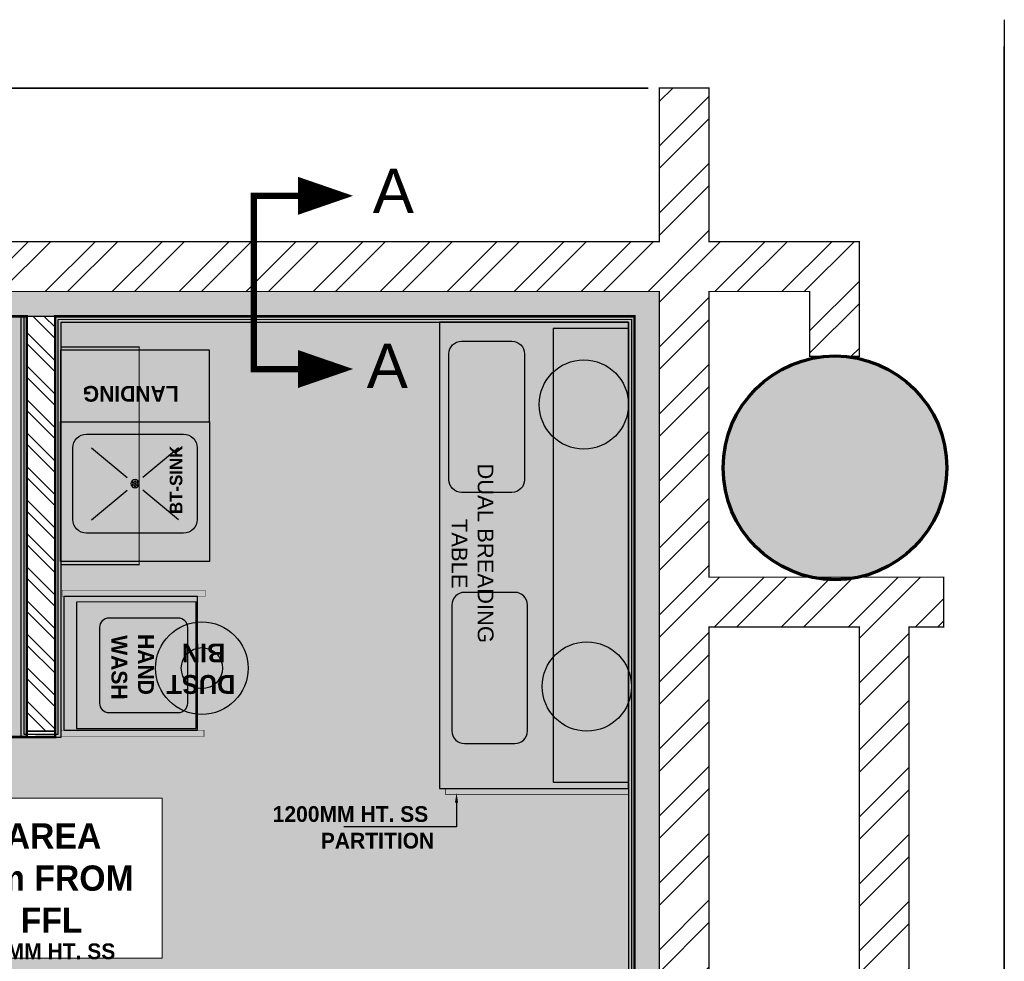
# Model space of a CAD drawing. Header units: millimetres. Extents: x -115221 to 194496, y -122556 to 375476.
# Tile 148 of 169: x 106011 to 109972, y 60108 to 63895. Entities that reach past the tile are written whole.
import ezdxf

# ---------------------------------------------------------------- set-up
doc = ezdxf.new("R2010")
doc.units = ezdxf.units.MM
doc.linetypes.add('L1-1 08-30-2012$0$HIDDENX2', pattern=[0.75, 0.5, -0.25])
for name, color, linetype, lineweight in [('FLOORING LAYER', 22, 'Continuous', 13), ('PLU - Waterproofing', 1, 'Continuous', 0), ('RAISED FLOOR LAYOUT', 1, 'Continuous', 0)]:
    doc.layers.add(name, color=color, linetype=linetype, lineweight=lineweight)
doc.layers.add('FUR R0', color=8, linetype='Continuous')
doc.layers.add('WWDS FURNITURE LAYOUT', color=8, linetype='Continuous')
doc.styles.add('har', font='GOTHICB.TTF')
doc.styles.get("Standard").update_dxf_attribs({"font": 'arial.ttf'})
doc.styles.add('style1', font='swissc.ttf')

# ---------------------------------------------------------------- blocks, each defined once
blk = doc.blocks.new('NIA_Break Line w Scale - 1-100-V2-F_B-14 PLAN')
at = {"layer": 'FUR R0'}
for p, q in [((12408.31044657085, 266.6666666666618), (6305.521041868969, 266.6666666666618)), ((6305.521041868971, 266.6666666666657), (12300.00000000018, 266.6666666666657))]:
    blk.add_line(p, q, dxfattribs=at)
blk = doc.blocks.new('NIA_Break Line w Scale - 1-100-21789561-F_B-14 PLAN')
at = {"layer": 'FUR R0'}
for p, q in [((4844.478958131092, 266.6666666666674), (497.818806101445, 266.6666666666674)), ((497.8188061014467, 266.6666666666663), (4844.478958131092, 266.6666666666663))]:
    blk.add_line(p, q, dxfattribs=at)
blk = doc.blocks.new('C-032')
at = {"layer": 'FUR R0'}
for p, q in [((0, -6.000000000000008), (40.25, -6.000000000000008)), ((0, -43.62499999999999), (0, -6.000000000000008)), ((40.25, -6.000000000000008), (40.25, -43.62499999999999)), ((0, -11.40625), (40.25, -11.40625)), ((1.0625, -11.40625), (1.0625, -38.625)), ((1.0625, -12.46875000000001), (19.0625, -12.46875)), ((1.162499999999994, -30.46875), (1.1625, -12.46875000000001)), ((3.662499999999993, -30.46875), (3.6625, -12.46875000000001)), ((4.762499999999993, -30.46875), (4.762500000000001, -12.46875000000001)), ((7.262499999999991, -30.46875), (7.262500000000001, -12.46875000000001)), ((8.362499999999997, -30.46875), (8.362500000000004, -12.46875000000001)), ((10.86249999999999, -30.46875), (10.8625, -12.46875000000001)), ((11.9625, -30.46875), (11.9625, -12.46875000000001)), ((14.4625, -30.46875000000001), (14.4625, -12.46875000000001)), ((15.5625, -12.46875), (15.56250000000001, -30.46875)), ((18.0625, -12.46875), (18.06250000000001, -30.46875)), ((19.06250000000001, -11.40625), (19.06250000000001, -38.62500000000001)), ((20.125, -11.40625), (20.125, -43.62499999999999)), ((21.1875, -11.40625), (21.1875, -38.62500000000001)), ((21.1875, -12.46875000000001), (39.1875, -12.46875000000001)), ((21.2875, -30.46875), (21.2875, -12.46875000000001)), ((23.7875, -30.46875), (23.7875, -12.46875000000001)), ((24.8875, -30.46875), (24.8875, -12.46875000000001)), ((27.3875, -30.46875), (27.3875, -12.46875000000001)), ((28.4875, -30.46875), (28.48750000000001, -12.46875000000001)), ((30.9875, -30.46875), (30.98750000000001, -12.46875000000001)), ((32.08750000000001, -30.46875), (32.08750000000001, -12.46875000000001)), ((34.58750000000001, -30.46875000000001), (34.58750000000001, -12.46875000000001)), ((35.6875, -12.46875000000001), (35.6875, -30.46875)), ((38.1875, -12.46875000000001), (38.1875, -30.46875)), ((39.1875, -11.40625), (39.1875, -38.62500000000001)), ((1.0625, -30.46875), (19.06250000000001, -30.46875)), ((21.1875, -30.46875000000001), (39.1875, -30.46875)), ((1.0625, -38.625), (0, -39.625)), ((40.25, -39.62500000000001), (0, -39.625)), ((19.06250000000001, -38.62500000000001), (1.0625, -38.625)), ((19.06250000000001, -38.62500000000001), (20.125, -39.62500000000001)), ((21.1875, -38.62500000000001), (20.125, -39.62500000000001)), ((39.1875, -38.62500000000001), (21.1875, -38.62500000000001)), ((39.1875, -38.62500000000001), (40.25, -39.62500000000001)), ((40.25, -41.625), (0, -41.625)), ((40.25, -43.62499999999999), (0, -43.62499999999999))]:
    blk.add_line(p, q, dxfattribs=at)
for centre, radius in [((7.75, -15.5), 0.75), ((7.75, -15.5), 0.5), ((27.875, -15.5), 0.75), ((27.875, -15.5), 0.5)]:
    blk.add_circle(centre, radius, dxfattribs=at)
blk = doc.blocks.new('combiovnn')
at = {"layer": 'FUR R0'}
for p, q in [((-1737139.272054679, -984280.8967331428, 5.9643741e-09), (-1737142.873055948, -984256.2916263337, 5.9643741e-09)), ((-1737149.497390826, -984293.5951453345, 5.9643741e-09), (-1737149.497390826, -984287.4036057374, 5.9643741e-09)), ((-1737143.613770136, -984287.4036057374, 5.9643741e-09), (-1737149.497390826, -984287.4036057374, 5.9643741e-09))]:
    blk.add_line(p, q, dxfattribs=at)
at = {"layer": 'FUR R0', "elevation": 5.9643509e-09}
for points in [[(-1737177.070666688, -984293.5951453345), (-1737177.070666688, -984255.274024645), (-1737143.613770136, -984255.274024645), (-1737143.613770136, -984293.5951453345)], [(-1737143.613770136, -984282.1186149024), (-1737143.613770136, -984256.2916263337), (-1737142.873055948, -984256.2916263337), (-1737142.873055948, -984282.1186149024)]]:
    blk.add_lwpolyline(points, close=True, dxfattribs=at)
at = {"layer": 'FUR R0'}
blk.add_arc((-1737142.688695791, -984276.7447549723, 5.9643741e-09), 5.377021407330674, 268.0351335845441, 309.4507855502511, dxfattribs=at)
blk = doc.blocks.new('EWEDD')
at = {"layer": 'FUR R0'}
blk.add_lwpolyline([(30951.07894710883, -7543.347735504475), (30906.06298927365, -7519.395394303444), (30844.98311191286, -7634.189690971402), (30889.9988070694, -7658.141892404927)], close=True, dxfattribs=at)
at = {"layer": 'FUR R0', "elevation": 6.204794e-10}
blk.add_lwpolyline([(30872.36631839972, -7601.885701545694), (30883.87821613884, -7580.250275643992), (30918.50913669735, -7598.676888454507), (30906.99723895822, -7620.312314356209)], close=True, dxfattribs=at)
at = {"layer": 'FUR R0', "xscale": -0.9748464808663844, "yscale": 0.9748464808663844, "zscale": 0.9748464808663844, "rotation": 61.98320180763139}
for p in [(30907.14086901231, -7524.401755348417), (30897.91108661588, -7541.748180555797)]:
    blk.add_blockref('C-032', p, dxfattribs=at)
at = {"layer": 'FUR R0', "rotation": 331.9832018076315}
blk.add_blockref('combiovnn', (2026803.942557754, 45302.84256321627, -5.9643809e-09), dxfattribs=at)
blk = doc.blocks.new('r ewewew')
at = {"layer": 'FUR R0'}
for points in [[(999360.2820893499, -586370.5402299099), (999286.2820727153, -586370.5402584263), (999286.2820905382, -586400.5401679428), (999360.2821071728, -586400.5401394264)], [(999359.2823407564, -586370.5626519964), (999287.2820743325, -586370.5431584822), (999287.2820743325, -586382.4832968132), (999359.2823407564, -586382.5027903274)]]:
    blk.add_lwpolyline(points, close=True, dxfattribs=at)
at = {"layer": 'FUR R0', "elevation": -9.075081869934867e-08}
blk.add_lwpolyline([(999331.1683038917, -586398.5806665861), (999351.1682435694, -586398.5806547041, 0.4142135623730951), (999353.168236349, -586396.5806595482), (999353.1682315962, -586388.5806836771, 0.4142135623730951), (999351.1682364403, -586386.5806908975), (999331.1682967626, -586386.5807027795, 0.4142135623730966), (999329.168303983, -586388.5806979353), (999329.1683087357, -586396.5806738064, 0.4142135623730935)], format="xyb", close=True, dxfattribs=at)
at = {"layer": 'FUR R0'}
blk.add_lwpolyline([(999311.2820161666, -586399.0456691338), (999291.2820764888, -586399.0456572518, -0.4142135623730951), (999289.2820837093, -586397.045662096), (999289.282088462, -586389.0456862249, -0.4142135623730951), (999291.282083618, -586387.0456934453), (999311.2820232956, -586387.0457053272, -0.4142135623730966), (999313.2820160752, -586389.0457004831), (999313.2820113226, -586397.0456763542, -0.4142135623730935)], format="xyb", close=True, dxfattribs=at)
for centre in [(999299.3324898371, -586377.6203690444), (999344.1178156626, -586377.1553678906, -9.075081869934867e-08)]:
    blk.add_circle(centre, 7.086592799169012, dxfattribs=at)
for s, p in [('DUAL BREADING', (999308.6830150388, -586394.4760153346)), ('TABLE', (999317.4935539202, -586398.6426820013))]:
    blk.add_text(s, height=2.5, dxfattribs=at).set_placement(p)
blk = doc.blocks.new('rewrwe')
for p, q in [((1795758.721343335, -49933.50642831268), (1795902.518092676, -50053.02029009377)), ((1796108.333395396, -49933.50642831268), (1795964.536646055, -50053.02029009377)), ((1795758.721343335, -50223.53415187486), (1795902.518092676, -50104.02029009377)), ((1796108.333395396, -50223.53415187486), (1795964.536646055, -50104.02029009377))]:
    blk.add_line(p, q)
for points in [[(1796233.589739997, -50328.32415310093), (1796233.589739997, -49765.9872415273), (1795633.500001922, -49765.98724152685), (1795633.50000192, -50328.3241531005)], [(1795633.50000192, -50328.3241531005), (1796233.500001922, -50328.32415310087), (1796233.500001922, -50617.3651490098), (1795633.50000192, -50617.36514900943)]]:
    blk.add_lwpolyline(points, close=True)
blk.add_lwpolyline([(1796183.589739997, -50223.87977292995), (1796183.589739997, -49934.70677985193, 0.4142135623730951), (1796129.145359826, -49880.2623996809), (1795737.944382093, -49880.26239968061, 0.4142135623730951), (1795683.500001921, -49934.70677985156), (1795683.500001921, -50223.87977292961, 0.4142135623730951), (1795737.944382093, -50278.32415310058), (1796129.145359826, -50278.32415310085, 0.4142135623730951)], format="xyb", close=True)
for centre, radius in [((1795933.54487096, -50079.29327639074), 16.5510915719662), ((1795925.008158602, -50073.85558688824), 2.453309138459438), ((1795925.228012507, -50083.56579143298), 2.453309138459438), ((1795933.307515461, -50068.81008554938), 2.453309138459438), ((1795933.527369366, -50078.52029009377), 2.453309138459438), ((1795941.826726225, -50073.47478875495), 2.453309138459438), ((1795942.04658013, -50083.1849932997), 2.453309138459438), ((1795933.74722327, -50088.23049463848), 2.453309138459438)]:
    blk.add_circle(centre, radius)
blk = doc.blocks.new('FUR R0')
at = {"layer": 'WWDS FURNITURE LAYOUT'}
h = blk.add_hatch(dxfattribs=at)
h.set_pattern_fill('ANSI32', color=8, scale=20, angle=180)
h.set_pattern_definition([(225, (1670971.060043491, 2824817.446781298), (134.7038418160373, -134.7038418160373), []), (225, (1670881.257443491, 2824817.446781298), (134.7038418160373, -134.7038418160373), [])])
h.paths.add_polyline_path([(-4.656612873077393e-10, -649.8646199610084), (-604.9748915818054, -649.8646199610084), (-604.9748915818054, 2849.78904190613), (-3852.478246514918, 2849.78904190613), (-3852.478246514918, 3049.924421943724), (-604.9748915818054, 3049.789041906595), (-604.9748915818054, 3668.045591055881), (-404.9748915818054, 3668.045591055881), (-404.9867280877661, 3049.924421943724), (200.0183985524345, 3049.924421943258), (200.0183985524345, 2588.668447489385), (0.01839855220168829, 2588.6768343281), (0.01839855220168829, 2849.78904190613), (-404.9748915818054, 2849.78904190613), (-404.9748915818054, 1700.659285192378), (538.8005011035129, 1700.659285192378), (538.8005011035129, 1500.659285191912), (399.9999999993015, 1500.659285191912), (400.0251084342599, 0.1353800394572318), (199.9999999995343, 0.1353800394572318), (200.0000000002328, 1500.659285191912), (-404.9748915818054, 1500.659285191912), (-404.9748915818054, -450.0000011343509), (-4.656612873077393e-10, -450.0000011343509)])
h = blk.add_hatch(color=8, dxfattribs=at)
h.dxf.hatch_style = 1
h.paths.add_polyline_path([(50.02511279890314, -750.0000012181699), (50.02511279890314, -649.8646200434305), (-604.9748915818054, -650.0000011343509), (-604.9748915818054, 2849.78904190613), (-7299.981601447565, 2849.78904190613), (-7299.981601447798, 1626.859528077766), (-7199.981601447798, 1626.859528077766), (-7199.981601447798, 2749.78904190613), (-704.9119692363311, 2749.78904190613), (-704.6975605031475, -749.999987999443)])
at = {"layer": 'WWDS FURNITURE LAYOUT', "ltscale": 50}
h = blk.add_hatch(dxfattribs=at)
h.set_pattern_fill('ANSI32', color=8, scale=10, angle=90)
h.set_pattern_definition([(135, (2822649.37315716, -1653302.872804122), (-67.35192090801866, -67.35192090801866), []), (135, (2822649.37315716, -1653257.971504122), (-67.35192090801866, -67.35192090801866), [])])
h.paths.add_polyline_path([(-3148.95670449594, 1081.717518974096), (-3148.956112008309, 2749.78904190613), (-3035.174869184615, 2749.78904190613), (-3035.175461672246, 1081.717518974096)])
at = {"layer": 'WWDS FURNITURE LAYOUT'}
h = blk.add_hatch(color=8, dxfattribs=at)
h.dxf.hatch_style = 1
edge = h.paths.add_edge_path()
edge.add_arc((102.0471205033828, 2140.377717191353), 450.0000000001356, 0, 360)
at = {"layer": 'WWDS FURNITURE LAYOUT', "ltscale": 50}
h = blk.add_hatch(color=8, dxfattribs=at)
h.dxf.hatch_style = 1
h.paths.add_polyline_path([(-1464.767098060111, 851.230267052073), (-1464.770652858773, 825.8969339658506), (-728.7966507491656, 825.7680674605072), (-728.7930959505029, 851.1014005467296)])
at = {"layer": 'WWDS FURNITURE LAYOUT', "color": 8}
for points, const_width in [([(-4.656612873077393e-10, -649.8646199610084), (-604.9748915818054, -649.8646199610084), (-604.9748915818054, 2849.78904190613), (-3852.478246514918, 2849.78904190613), (-3852.478246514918, 3049.924421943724), (-604.9748915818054, 3049.789041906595), (-604.9748915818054, 3668.045591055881), (-404.9748915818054, 3668.045591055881), (-404.9867280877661, 3049.924421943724), (200.0183985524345, 3049.924421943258), (200.0183985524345, 2588.668447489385), (0.01839855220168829, 2588.6768343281), (0.01839855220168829, 2849.78904190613), (-404.9748915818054, 2849.78904190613), (-404.9748915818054, 1700.659285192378), (538.8005011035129, 1700.659285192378), (538.8005011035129, 1500.659285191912), (399.9999999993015, 1500.659285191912), (400.0251084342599, 0.1353800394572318), (199.9999999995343, 0.1353800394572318), (200.0000000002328, 1500.659285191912), (-404.9748915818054, 1500.659285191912), (-404.9748915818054, -450.0000011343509), (-4.656612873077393e-10, -450.0000011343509)], 5), ([(50.02511279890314, -750.0000012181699), (50.02511279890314, -649.8646200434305), (-604.9748915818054, -650.0000011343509), (-604.9748915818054, 2849.78904190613), (-7299.981601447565, 2849.78904190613), (-7299.981601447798, 1626.859528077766), (-7199.981601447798, 1626.859528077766), (-7199.981601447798, 2749.78904190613), (-704.9119692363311, 2749.78904190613), (-704.6975605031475, -749.999987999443)], 2), ([(-3148.95670449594, 1081.717518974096), (-3148.956112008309, 2749.78904190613), (-3035.174869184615, 2749.78904190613), (-3035.175461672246, 1081.717518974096)], 5.066666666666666)]:
    blk.add_lwpolyline(points, close=True, dxfattribs=dict(at, const_width=const_width))
for points in [[(-3172.956112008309, 2749.78904190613), (-3172.956112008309, 1057.717527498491), (-3011.175461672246, 1057.717470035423), (-3011.175461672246, 2725.790512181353), (-728.9105078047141, 2725.933394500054), (-728.6960902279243, -773.9999877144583), (50.02511267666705, -773.9999973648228)], [(-3160.956112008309, 2749.78904190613), (-3160.956112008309, 1069.717523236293), (-3023.175461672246, 1069.71747429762), (-3023.175461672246, 2737.789777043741), (-716.9112429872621, 2737.934129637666), (-716.6968253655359, -761.9999878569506), (50.02511269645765, -761.9999974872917)], [(-3148.956112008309, 2749.78904190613), (-3148.956112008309, 1081.717518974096), (-3035.175461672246, 1081.717478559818), (-3035.175461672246, 2749.78904190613), (-704.91197816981, 2749.934864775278), (-704.6975605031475, -749.999987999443), (50.02511279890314, -749.9999969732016)], [(-1420.581885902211, 793.6526821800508), (-1420.581885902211, 696.5312360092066), (-1874.583079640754, 696.5312360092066)]]:
    blk.add_lwpolyline(points, dxfattribs=at)
at = {"layer": 'WWDS FURNITURE LAYOUT', "color": 8, "linetype": 'L1-1 08-30-2012$0$HIDDENX2', "lineweight": 30, "const_width": 5.066666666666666}
blk.add_lwpolyline([(-2697.39493183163, 2626.323544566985), (-2697.39493183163, 1750.9003224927), (-3011.174869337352, 1750.9003224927), (-3011.174869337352, 2626.323544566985)], close=True, dxfattribs=at)
at = {"layer": 'WWDS FURNITURE LAYOUT', "color": 8, "ltscale": 10, "const_width": 1.583333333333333}
for points in [[(-3006.961808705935, 1623.382276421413), (-3006.965363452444, 1648.715609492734), (-2432.181431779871, 1648.796273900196), (-2432.177877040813, 1623.462940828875)], [(-3011.179016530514, 1085.050852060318), (-3011.175461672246, 1059.717518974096), (-2436.391529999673, 1059.798163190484), (-2436.395084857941, 1085.131496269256)]]:
    blk.add_lwpolyline(points, close=True, dxfattribs=at)
at = {"layer": 'WWDS FURNITURE LAYOUT', "color": 8}
for points in [[(-3000.487764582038, 1623.383194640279), (-3000.412226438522, 1085.051184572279), (-2462.080216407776, 1085.126722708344), (-2462.155754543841, 1623.458732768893)], [(-2949.81808552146, 1600.829605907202), (-2949.746601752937, 1091.391608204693), (-2468.414419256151, 1091.459148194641), (-2468.485903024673, 1600.897145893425)]]:
    blk.add_lwpolyline(points, close=True, dxfattribs=at)
blk.add_lwpolyline([(-2540.043271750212, 1536.167568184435), (-2818.709400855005, 1536.128466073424, 0.4142135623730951), (-2856.703953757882, 1498.123248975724), (-2856.661296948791, 1194.124092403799, 0.4142135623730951), (-2818.65607983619, 1156.129539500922), (-2539.989950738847, 1156.168641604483, 0.4142135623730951), (-2501.995397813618, 1194.173858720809), (-2502.038054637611, 1498.173015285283, 0.4142135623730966)], format="xyb", close=True, dxfattribs=at)
at = {"layer": 'WWDS FURNITURE LAYOUT', "color": 8, "ltscale": 50, "const_width": 3}
blk.add_lwpolyline([(-1464.767098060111, 851.230267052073), (-1464.770652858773, 825.8969339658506), (-728.7966507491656, 825.7680674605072), (-728.7930959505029, 851.1014005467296)], close=True, dxfattribs=at)
at = {"layer": 'WWDS FURNITURE LAYOUT', "color": 8, "lineweight": 70}
blk.add_circle((102.0471205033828, 2140.377717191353), 450.0000000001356, dxfattribs=at)
at = {"layer": 'WWDS FURNITURE LAYOUT', "color": 8}
for radius in [186.1763475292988, 82.74504334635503]:
    blk.add_circle((-2445.111171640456, 1334.733074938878), radius, dxfattribs=at)
blk.add_solid([(-1426.915219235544, 793.6526821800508), (-1420.581885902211, 831.6526821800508), (-1414.248552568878, 793.6526821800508)], dxfattribs=at)
for name, p, rotation in [('NIA_Break Line w Scale - 1-100-V2-F_B-14 PLAN', (1049.776974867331, -8465.287742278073), 89.99999999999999), ('NIA_Break Line w Scale - 1-100-21789561-F_B-14 PLAN', (-152.4556552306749, 3934.712257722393), 180)]:
    blk.add_blockref(name, p, dxfattribs=dict(at, rotation=rotation))
at = {"layer": 'WWDS FURNITURE LAYOUT', "color": 8, "linetype": 'Continuous', "lineweight": 0, "xscale": 25.33333333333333, "yscale": 25.33333333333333, "zscale": 25.33333333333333, "rotation": 270.0029998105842}
blk.add_blockref('r ewewew', (14852666.00855819, 25318756.11279773), dxfattribs=at)
at = {"layer": 'WWDS FURNITURE LAYOUT', "color": 8, "xscale": -0.9988786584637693, "yscale": 0.9988786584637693, "zscale": 0.9988786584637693, "rotation": 180}
blk.add_blockref('rewrwe', (-1796633.68971739, -47946.28225044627), dxfattribs=at)
at = {"layer": 'WWDS FURNITURE LAYOUT', "color": 8, "linetype": 'ByBlock', "xscale": -25.33333333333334, "yscale": 25.33333333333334, "zscale": 25.33333333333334, "rotation": 331.9926673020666}
blk.add_blockref('EWEDD', (778894.0713795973, -199515.5444975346), dxfattribs=at)
at = {"layer": 'WWDS FURNITURE LAYOUT', "color": 8, "style": 'har'}
for s, height, rotation, p in [('LANDING', 63.33333333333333, 180.0000000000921, (-2538.585719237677, 2469.847592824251, -0.0008908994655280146)), ('BT-SINK', 50.66666666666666, 89.99999999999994, (-2523.643035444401, 1954.727941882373)), ('WASH', 63.33333333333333, 270.0080396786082, (-2808.757761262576, 1467.068506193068)), ('HAND', 63.33333333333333, 270.0080396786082, (-2701.609853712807, 1471.841075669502)), ('BIN', 76, 180.0332340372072, (-2350.436505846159, 1433.865357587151, -1.571881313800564e-08)), ('DUST', 76, 180.0332340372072, (-2310.606412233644, 1307.221772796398, -1.571881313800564e-08)), ('1200MM HT. SS', 63.33333333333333, 0.0080398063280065, (-2160.181614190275, 716.3070674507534)), ('PARTITION', 63.33333333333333, 0.0080398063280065, (-1966.679157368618, 609.1856426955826)), ('1800MM HT. SS', 63.33333333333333, 0.0080398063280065, (-3419.142663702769, 164.0720143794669, 9.900045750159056e-06))]:
    blk.add_text(s, height=height, rotation=rotation, dxfattribs=at).set_placement(p)

msp = doc.modelspace()

# ---------------------------------------------------------------- hatches: boundary and pattern name
at = {"transparency": 33554483}
h = msp.add_hatch(color=3, dxfattribs=at)
h.dxf.hatch_style = 1
h.paths.add_polyline_path([(100488.45799769, 54051.68932976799), (102413.4394675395, 54051.75701979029), (102413.4394675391, 53901.7231747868), (105778.4394675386, 53901.65548475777), (105778.4394675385, 54051.68502385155), (106200.5574105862, 54051.68932977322), (109238.4647075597, 56600.79622221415), (109238.4647076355, 56646.74073317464), (107394.9882545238, 56646.60535302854), (107394.9732220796, 59893.04469518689), (107508.7243636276, 59893.04469518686), (107508.7243636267, 56760.38865854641), (109238.4646953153, 56760.38863733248), (109238.4647243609, 59202.07620640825), (108483.7420386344, 59202.07621601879), (108483.7420386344, 62701.86524592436), (106153.2647299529, 62701.86524592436), (106153.2641289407, 61009.79368257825), (103963.5013825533, 61008.38942146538), (103963.5013825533, 60904.90587503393), (103849.7201397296, 60904.90591254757), (103849.6347594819, 62701.95367303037), (101988.4579976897, 62701.95367303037), (101988.4579976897, 61578.935732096), (101688.4579976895, 61578.935732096), (101688.4579976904, 60544.93573209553), (101988.4579976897, 60544.93573209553), (101988.4579976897, 60037.7171240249), (102334.5125990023, 60037.71712402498), (102334.5125990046, 59032.64265568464), (103987.8565003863, 59032.64265568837), (103987.8571383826, 59705.72617720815), (104101.6383811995, 59705.72695016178), (104101.6429536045, 59032.65433430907), (105135.8266963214, 59032.66135986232), (105135.8274261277, 58918.88011704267), (102220.7307639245, 58918.89844406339), (102220.7307639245, 59923.93573209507), (100488.45799769, 59923.93573209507), (100488.457997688, 56237.38868285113), (101411.8565194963, 56237.52406289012), (101411.8565194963, 56123.74282006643), (100488.45799769, 56123.60744002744)])
h.paths.add_polyline_path([(101409.8565194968, 56016.16144126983), (101409.8565194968, 55902.38019844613), (101875.0752766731, 55902.38019844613), (101875.0752766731, 55643.38019844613), (101988.8565194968, 55643.38019844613), (101988.8565194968, 56016.16144126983)], flags=16)
h = msp.add_hatch(color=5, dxfattribs=at)
h.dxf.hatch_style = 1
h.paths.add_polyline_path([(103963.5013825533, 62701.86524592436), (103963.5013825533, 61008.38942146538), (106039.4834871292, 61009.79372174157), (106039.4834871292, 62701.86524592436)])

# ---------------------------------------------------------------- linework, layer by layer
at = {"layer": 'FLOORING LAYER', "color": 1, "linetype": 'Continuous', "lineweight": 0, "const_width": 10}
msp.add_lwpolyline([(106200.5574105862, 54051.68932977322), (109238.4647075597, 56600.79622221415), (109238.4647076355, 56646.74073317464), (107394.9882545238, 56646.60535302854), (107394.9732220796, 59893.04469518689), (107508.7243636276, 59893.04469518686), (107508.7243636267, 56760.38865854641), (109238.4646953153, 56760.38863733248), (109238.4647243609, 59202.07620640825), (108483.7420386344, 59202.07621601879), (108483.7420386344, 62701.86524592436), (106153.2647299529, 62701.86524592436), (106153.2641289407, 61009.79368257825), (103963.5013825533, 61008.38942146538)], dxfattribs=at)
msp.add_lwpolyline([(103963.5013825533, 62701.86524592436), (103963.5013825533, 61008.38942146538), (106039.4834871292, 61009.79372174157), (106039.4834871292, 62701.86524592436)], close=True, dxfattribs=at)
at = {"layer": 'PLU - Waterproofing', "color": 6, "elevation": -0.0004569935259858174}
for points in [[(107351.6660282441, 63186.7954778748, 0, 152.4, 0), (107130.7642098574, 63186.7954778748, 152.4, 152.4, 0)], [(107351.6660282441, 62490.13567971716, 0, 152.4, 0), (107130.7642098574, 62490.13567971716, 152.4, 152.4, 0)]]:
    msp.add_lwpolyline(points, format="xyseb", dxfattribs=at)
at = {"layer": 'PLU - Waterproofing', "color": 6, "ltscale": 0.2, "const_width": 25.4, "elevation": -0.0004569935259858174}
msp.add_lwpolyline([(107130.7642098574, 63186.7954778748), (106952.6649040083, 63186.7954778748), (106952.6649040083, 62490.13567971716), (107130.7642098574, 62490.13567971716)], dxfattribs=at)

# ---------------------------------------------------------------- block references
at = {"layer": 'WWDS FURNITURE LAYOUT'}
msp.add_blockref('FUR R0', (109188.4395991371, 59952.21158405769), dxfattribs=at)

# ---------------------------------------------------------------- texts
at = {"layer": 'PLU - Waterproofing', "color": 6, "lineweight": 0, "char_height": 177.8, "attachment_point": 1}
for insert in [(107430.7882104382, 63295.38887243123, -0.0004569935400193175), (107406.6645953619, 62591.73110070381, -0.0004569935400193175)]:
    msp.add_mtext_dynamic_manual_height_columns('A', width=188.4231333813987, gutter_width=25.4, heights=[0], dxfattribs=dict(at, insert=insert))

# ---------------------------------------------------------------- next in the draw order: texts
at = {"layer": 'RAISED FLOOR LAYOUT', "color": 7, "linetype": 'Continuous', "insert": (105976.5170447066, 60441.86485675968, 3.350885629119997e-05), "char_height": 101.6, "width": 1009.970996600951, "attachment_point": 5, "style": 'style1', "bg_fill": 19, "box_fill_scale": 2, "bg_fill_color": 256, "bg_fill_transparency": 0}
msp.add_mtext('{\\fCentury Gothic|b1|i0|c0|p34;\\C1;BOH AREA +280mm FROM FOH FFL }', dxfattribs=at)

doc.saveas('drawing.dxf')
